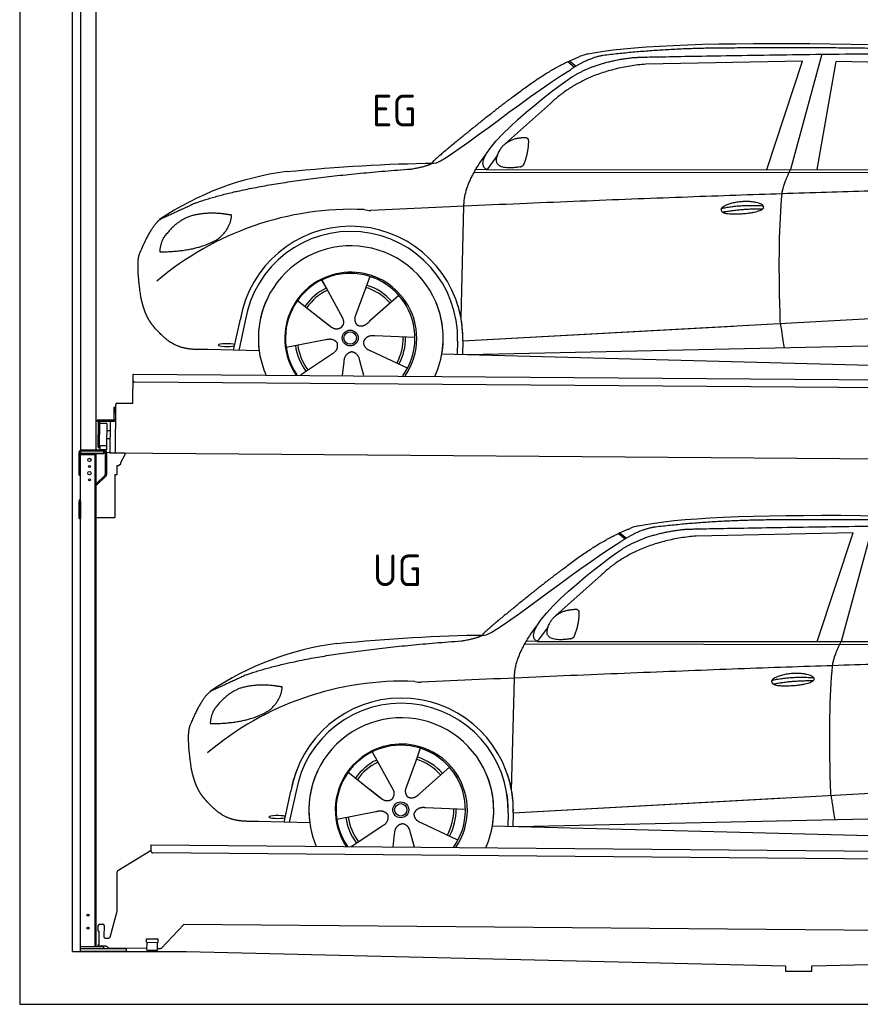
# Model space of a CAD drawing. Header units: millimetres. Extents: x -411 to 6777, y 0 to 6827.
# Tile 1 of 6: x 0 to 3183, y 0 to 3730. Entities that reach past the tile are written whole.
import ezdxf

# ---------------------------------------------------------------- set-up
doc = ezdxf.new("R2010")
doc.units = ezdxf.units.MM
for name, color, linetype, lineweight in [('car', 10, 'Continuous', 25), ('Gebäude', 7, 'Continuous', 25), ('Logo', 7, 'Continuous', 25), ('Plattform', 7, 'Continuous', 25), ('Ständer hinten', 7, 'Continuous', 25)]:
    doc.layers.add(name, color=color, linetype=linetype, lineweight=lineweight)
doc.styles.get("Standard").update_dxf_attribs({"font": 'ISOCP.SHX'})

# ---------------------------------------------------------------- blocks, each defined once
blk = doc.blocks.new('UG Plattfrom Gl550')
at = {"layer": 'Plattform'}
for p, q in [((498.1, 578.8), (498.2, 597.8)), ((498.2, 597.8), (498.3, 603.8)), ((498.3, 603.8), (5435.1, 560.7)), ((371.8, 506.3), (498.1, 583.5)), ((5429.8, 530.7), (503, 573.7)), ((368.7, 352.3), (369.4, 502.1)), ((342.2, 253.9), (368.7, 352.3)), ((297.4, 276.5), (297.6, 298.5)), ((302.6, 303.5), (314.6, 303.4)), ((621.4, 302.7), (535.3, 212)), ((5347, 261.5), (621.4, 302.7)), ((297.4, 276.5), (299.7, 276.5)), ((299.7, 276.5), (299.3, 225.5)), ((319.6, 298.3), (319.2, 255.3)), ((296.9, 220.5), (297, 225.5)), ((299.3, 225.5), (297, 225.5)), ((324.2, 250.3), (337.3, 250.2)), ((479.6, 234.9), (479.7, 247.9)), ((479.6, 234.9), (524.6, 234.5)), ((479.7, 247.9), (524.7, 247.5)), ((481.8, 204.9), (482.1, 234.9)), ((521.8, 204.6), (522.1, 234.6)), ((524.6, 234.5), (524.7, 247.5)), ((325.2, 220.3), (296.9, 220.5)), ((335.5, 213.3), (328.3, 219.2)), ((481.8, 210.9), (338.6, 212.2)), ((481.8, 204.9), (521.8, 204.6)), ((531.7, 210.5), (521.8, 210.6))]:
    blk.add_line(p, q, dxfattribs=at)
for centre, start, end in [((503.1, 578.7), 179.5, 269.5), ((374.4, 502.1), 121.4261, 179.5), ((302.6, 298.5), 89.5, 179.5), ((314.6, 298.4), 359.5, 89.5), ((324.2, 255.3), 179.5, 269.5), ((337.4, 255.2), 269.5, 344.9258), ((325.1, 215.3), 50.8402, 89.5), ((338.6, 217.2), 230.8402, 269.5), ((531.7, 215.5), 269.5, 316.4902)]:
    blk.add_arc(centre, 5, start, end, dxfattribs=at)
blk = doc.blocks.new('Palette EG Gl550')
at = {"layer": 'Plattform'}
for p, q in [((428.6, 2277), (429.5, 2387)), ((429.5, 2387), (5467.3, 2348)), ((5462.1, 2318), (434.2, 2357)), ((368.6, 2277.5), (428.6, 2277)), ((356.5, 2260.3), (356.1, 2214.3)), ((363.5, 2260.2), (356.5, 2260.3)), ((358.1, 2213.3), (358.5, 2260.3)), ((362.6, 2087.5), (363.6, 2272.5)), ((354.1, 2212.3), (292.8, 2212.8)), ((293.1, 2212.8), (293.1, 2207.8)), ((293.1, 2210.8), (355.1, 2210.3)), ((355.1, 2207.3), (293.1, 2207.8)), ((297.3, 2110.5), (298, 2204.5)), ((302, 2204.5), (301.3, 2110.5)), ((342.6, 2207.4), (341.7, 2087.7)), ((355.1, 2207.3), (355.1, 2210.3)), ((363.1, 2213.2), (358.1, 2213.3)), ((358.2, 2213.3), (363.1, 2213.2)), ((330, 2199.4), (329.3, 2115.2)), ((342.3, 2171.9), (329.8, 2172.3)), ((342.1, 2141.7), (329.5, 2141.8)), ((328.9, 2115), (303.9, 2115)), ((303.9, 2115), (303.9, 2100)), ((328.9, 2115), (303.9, 2115)), ((303.9, 2115), (303.9, 2100)), ((303.9, 2100), (328.9, 2100)), ((328.9, 2100), (303.9, 2100)), ((328.9, 2115), (328.9, 2100)), ((328.9, 2115), (328.9, 2100)), ((5465, 2048), (341.7, 2087.7))]:
    blk.add_line(p, q, dxfattribs=at)
for centre, radius, start, end in [((434.3, 2362), 5, 179.556, 269.556), ((368.6, 2272.5), 5, 89.556, 179.556), ((300, 2204.5), 2, 359.3444, 179.3444), ((354.1, 2214.3), 2.01, 269.7445, 359.3674), ((355.1, 2213.3), 3, 269.7663, 359.5554), ((355.1, 2213.3), 6, 269.556, 359.556), ((355.1, 2213.3), 6, 269.5566, 359.5553), ((302.4, 2200.4), 0.4, 179.3444, 271.7264), ((313.4, 1873.4), 326.8, 87.1681, 91.938), ((329.6, 2199.4), 0.4, 359.3444, 86.9565), ((299.3, 2110.5), 2, 179.3444, 359.3444), ((301.7, 2114.6), 0.4, 86.9623, 179.3444), ((302.7, 2123.3), 8.39, 263.3001, 278.0521), ((328.9, 2115.2), 0.4, 267.6536, 359.3444)]:
    blk.add_arc(centre, radius, start, end, dxfattribs=at)
blk = doc.blocks.new('Ständer hinten')
at = {"layer": 'Ständer hinten'}
for p, q in [((229.9, 5112), (229.9, 2098.6)), ((229.9, 5112), (289.9, 5112)), ((289.9, 2100), (289.9, 5112)), ((289.9, 4992), (312.9, 4992)), ((312.9, 4992), (312.9, 4890.7)), ((312.9, 4800.8), (312.9, 4640.8)), ((297.5, 4490.9), (289.9, 4491)), ((230, 2090), (230, 2087)), ((318.9, 2095), (235, 2095)), ((318.9, 2095), (318.9, 2087)), ((230, 2087), (318.9, 2087))]:
    blk.add_line(p, q, dxfattribs=at)
blk = doc.blocks.new('Car_EG')
at = {"layer": 'car'}
for p, q in [((3037.9, 3598.8), (2918.5, 3161.9)), ((2075.4, 3570.6), (2101.4, 3550.1)), ((2081.3, 3573.3), (2106.7, 3553.2)), ((2964.5, 3573), (2370.7, 3561.1)), ((2828.5, 3161.9), (2964.5, 3573)), ((3020.2, 3162), (3091, 3571.1)), ((3792.6, 3554.8), (3091, 3571.1)), ((2009.8, 3412.5), (1839, 3260.1)), ((1809.4, 3217), (1768.3, 3161.3)), ((1721.3, 3152.4), (4364.6, 3149.2)), ((1768.3, 3161.3), (1727, 3162.4)), ((1768.3, 3161.3), (4420.2, 3162.7)), ((1671.2, 2597.6), (1682.3, 3023.1)), ((1143.3, 2743.6), (1160.5, 2712.6)), ((1143.5, 2743.6), (1222.8, 2599.9)), ((1325.6, 2757.3), (1310.5, 2715.6)), ((1310.5, 2715.6), (1273.2, 2612.5)), ((1052.3, 2666.4), (1171, 2572.3)), ((1435.9, 2685.1), (1325, 2587)), ((1671.2, 2597.6), (1672.8, 2658.3)), ((1273.2, 2612.5), (1269.4, 2602.2)), ((1677.7, 2513), (3547.7, 2615.1)), ((810, 2477.3), (835.6, 2594.9)), ((854.1, 2589.5), (829.5, 2476.7)), ((1133.8, 2601.8), (1180.1, 2565.1)), ((1677.7, 2513), (2701.8, 2569)), ((1009, 2488.8), (1157.7, 2517.7)), ((1496.5, 2525.5), (1345.2, 2531.8)), ((1658.1, 2512.4), (1656.8, 2462)), ((1677.7, 2513), (1676.5, 2461.5)), ((1697, 2460.9), (3582.9, 2502.3)), ((907, 2474.7), (712.8, 2479.9)), ((1063.5, 2384.5), (1180.5, 2462.2)), ((1468.3, 2409.5), (1331, 2473.5)), ((1598.6, 2463.5), (3647.1, 2410.1)), ((1222.2, 2383.1), (1228.3, 2432.6)), ((1303.4, 2382.4), (1288.2, 2437.1))]:
    blk.add_line(p, q, dxfattribs=at)
for radius in [30.1, 23.6]:
    blk.add_circle((1251.5, 2523.8), radius, dxfattribs=at)
for centre, radius, start, end in [((2188.5, 3429.2), 174.5, 102.3489, 113.0153), ((1156.1, 2041.5), 1122.3, 97.5147, 123.9129), ((1259.2, 1870.1), 1141.2, 87.724, 130.3913), ((1332, 3124.5), 117.4, 256.4608, 268.6636), ((1253.6, 2522.9), 424.2, 10.1481, 170.2223), ((1253.4, 2522.7), 404.8, 358.5419, 170.499), ((1253.6, 2522.9), 350, 350.2258, 187.9239), ((1251.5, 2523.8), 245, 51.7123, 188.2101), ((1253.6, 2522.9), 250, 34.003, 143.5989), ((1251.5, 2523.8), 209.6, 41.1302, 72.8747), ((1251.5, 2523.8), 245, 30.221, 72.4019), ((1251.5, 2523.8), 209.6, 115.7372, 144.8747), ((1251.5, 2523.8), 200.6, 115.5705, 145.0215), ((1251.5, 2523.8), 200.6, 41.1155, 72.9111), ((1253.6, 2522.9), 424.2, 158.9384, 170.2223), ((1253.6, 2522.9), 350, 154.4856, 203.0931), ((1253.6, 2522.9), 350, 154.4856, 157.347), ((1253.6, 2522.9), 250, 143.5989, 213.5789), ((1251.5, 2523.8), 245, 144.4019, 214.6129), ((1253.6, 2522.9), 250, 143.5989, 147.9713), ((1251.5, 2523.8), 245, 143.0042, 147.4925), ((1251.5, 2523.8), 200.6, 41.1155, 44.3784), ((1251.5, 2523.8), 245, 324.3871, 34.5977), ((1253.6, 2522.9), 250, 325.4211, 34.003), ((1253.6, 2522.9), 250, 29.7422, 34.003), ((1253.6, 2522.9), 350, 350.2258, 23.1163), ((1253.6, 2522.9), 424.2, 358.6661, 18.6635), ((1253.6, 2522.9), 350, 335.9069, 11.3993), ((1253.6, 2522.9), 404.6, 358.5068, 9.6777), ((1253.6, 2522.9), 424.2, 358.6661, 9.1695), ((1251.5, 2523.8), 200.6, 331.5904, 1.0215), ((1251.5, 2523.8), 209.6, 331.7372, 0.8747), ((1251.5, 2523.8), 209.6, 187.7372, 216.8747), ((1251.5, 2523.8), 200.6, 187.5904, 217.0215)]:
    blk.add_arc(centre, radius, start, end, dxfattribs=at)
blk.add_ellipse((785.5, 2496.9), major_axis=(33.6, -0.3), ratio=0.157274, start_param=0.513473, end_param=5.704241, dxfattribs=at)
for points, degree in [([(2151.2, 3599.7), (2438.8, 3661.3), (3323.8, 3648), (4495.8, 3584.7)], 3), ([(2681.9, 3622.1), (2439, 3622), (2209.6, 3594.1)], 2), ([(3646, 3607.4), (3297.8, 3626.8), (2681.9, 3622.1)], 2), ([(1866.9, 3436.8), (2008, 3547.1), (2120.2, 3589.8)], 2), ([(2209.6, 3594.1), (2153.4, 3585.1), (2085, 3539.8)], 2), ([(2091.3, 3513.1), (2185.1, 3570.8), (2320.7, 3586)], 2), ([(2370.7, 3561.1), (2146.6, 3541.8), (2009.8, 3412.5)], 2), ([(1568.6, 3185.8), (1604.3, 3182), (1906.5, 3430.9), (2085, 3539.8)], 3), ([(1768.3, 3161.3), (1685.3, 3201.4), (1979.2, 3437.7), (2091.3, 3513.1)], 3), ([(1866.9, 3436.8), (1785.8, 3376.3), (1683.4, 3292.9), (1554.1, 3187.7), (1560, 3185.7)], 4), ([(1876.9, 3279), (1905.6, 3284.7), (1918.5, 3283.5)], 2), ([(1918.5, 3283.5), (1924.5, 3277.4), (1927, 3277.3)], 2), ([(1817.6, 3234.6), (1834.1, 3264.9), (1876.9, 3279)], 2), ([(1908.1, 3179.4), (1929.6, 3232.4), (1927, 3277.3)], 2), ([(1682.3, 3023.1), (1679.9, 3106.7), (1768.8, 3224)], 2), ([(1894.6, 3171.7), (1772.4, 3153), (1817.6, 3234.6)], 2), ([(1009.4, 3154.2), (1205.7, 3172.1), (1390.9, 3185.2), (1568.6, 3185.8)], 3), ([(1480.7, 3163.9), (1533.9, 3171.8), (1559.7, 3184.7)], 2), ([(1894.6, 3171.7), (1900.7, 3173.5), (1908.1, 3179.4)], 2), ([(667.1, 3035.4), (903.7, 3122), (1480.7, 3163.9)], 2), ([(2886.6, 3070), (2889.7, 3101), (2918.5, 3161.9)], 2), ([(4638.8, 3091), (3762.4, 3119.4), (1329.3, 3007.2)], 2), ([(667.1, 3035.4), (532.9, 2973.5)], 1), ([(2656.5, 3014.7), (2732, 3030.9), (2815.5, 3024.4)], 2), ([(643.1, 2984.4), (590.8, 2963.7), (552.7, 2913.7)], 2), ([(770, 2994.2), (702.5, 3001.9), (643.1, 2984.4)], 2), ([(752.9, 2900.7), (798.9, 2937.7), (802.6, 2989.5)], 2), ([(802.6, 2989.5), (784.9, 2991.6), (770, 2994.2)], 2), ([(2661.4, 3000.8), (2735.6, 3014.7), (2813.5, 3013.3)], 2), ([(532.9, 2973.5), (498.2, 2950.8), (453.2, 2843.7)], 2), ([(552.7, 2913.7), (534.5, 2893.9), (529.7, 2852.6)], 2), ([(531, 2850.3), (675.7, 2850.9), (752.9, 2900.7)], 2), ([(453.2, 2843.7), (446.7, 2827.8), (444.7, 2799.3), (445.7, 2766.9), (456.9, 2683.7)], 4), ([(529.7, 2852.6), (533.1, 2852.5), (531, 2850.3)], 2), ([(1171, 2572.3), (1194.3, 2550.4), (1217.6, 2563.8)], 2), ([(1157.7, 2517.7), (1188.4, 2526.4), (1203, 2503.9)], 2), ([(1180.5, 2462.2), (1208.5, 2477.6), (1203, 2503.9)], 2), ([(1331, 2473.5), (1301, 2484.5), (1302.5, 2511.3)], 2), ([(1345.2, 2531.8), (1313.5, 2535.8), (1302.5, 2511.3)], 2), ([(1228.3, 2432.6), (1229.5, 2464.6), (1255.5, 2471.5)], 2), ([(1288.2, 2437.1), (1282.2, 2468.5), (1255.5, 2471.5)], 2)]:
    blk.add_open_spline(points, degree=degree, dxfattribs=at)
for points, degree, knots in [([(2320.7, 3586), (2347.3, 3588), (2486.7, 3589.9), (3508.2, 3610), (4128.4, 3603.6), (4583.8, 3431), (4560.1, 3257.3)], 4, [0.0821318, 0.0821318, 0.0821318, 0.0821318, 0.0821318, 0.258851, 0.508851, 1, 1, 1, 1, 1]), ([(2880.4, 2578.7), (2879.9, 2592.3), (2879.5, 2605.6), (2879.1, 2618.8), (2873.5, 2808.7), (2876, 2959.1), (2886.6, 3070)], 3, [0, 0, 0, 0, 0.064923, 0.064923, 0.064923, 1, 1, 1, 1]), ([(2656.5, 3014.7), (2660.7, 3019.8), (2681.9, 3035.9), (2764.7, 3055.3), (2879.8, 3018.1), (2770.8, 2990.5), (2686, 2991.9), (2651.7, 2995.8), (2656.5, 3014.7)], 5, [0, 0, 0, 0, 0, 0, 0.300106, 0.500106, 0.700106, 1, 1, 1, 1, 1, 1]), ([(456.9, 2683.7), (457.7, 2679.5), (458.6, 2675.3), (459.5, 2671.1), (460.5, 2667.1), (464, 2652.3), (468, 2638.6), (472.4, 2626.1), (477.3, 2614.8)], 4, [0.4914944, 0.4914944, 0.4914944, 0.4914944, 0.4914944, 0.5422469, 0.5422469, 0.5422469, 0.5422469, 0.728655, 0.728655, 0.728655, 0.728655, 0.728655]), ([(476.9, 2615.5), (478.3, 2612.3), (479.7, 2609.2), (481.1, 2606.2), (482.6, 2603.3), (488.2, 2592.2), (494.2, 2582.8), (500.4, 2574.9), (506.9, 2567.4)], 4, [0.7288005, 0.7288005, 0.7288005, 0.7288005, 0.7288005, 0.7843928, 0.7843928, 0.7843928, 0.7843928, 1, 1, 1, 1, 1]), ([(1222.8, 2599.9), (1224.5, 2595.8), (1225.5, 2591.8), (1225.8, 2587.9), (1226.4, 2579.3), (1223.7, 2571.3), (1217.6, 2563.8)], 3, [0.2167758, 0.2167758, 0.2167758, 0.2167758, 0.4600873, 0.4600873, 0.4600873, 1, 1, 1, 1]), ([(1269.4, 2602.2), (1268.8, 2599), (1268.5, 2596), (1268.6, 2593.1), (1269, 2590.3), (1269.7, 2584.5), (1271.7, 2579.2), (1275.3, 2574.6), (1280.2, 2571.6)], 4, [0.3191838, 0.3191838, 0.3191838, 0.3191838, 0.3191838, 0.5438253, 0.5438253, 0.5438253, 0.5438253, 1, 1, 1, 1, 1]), ([(1325, 2587), (1325, 2587), (1325, 2587), (1325, 2587), (1325, 2587), (1315.9, 2577.3), (1305.2, 2567.4), (1290.9, 2565), (1280.2, 2571.6)], 4, [-0.000003, -0.000003, -0.000003, -0.000003, -0.000003, 0, 0, 0, 0, 1, 1, 1, 1, 1]), ([(2880.4, 2578.7), (2881, 2574), (2881.7, 2569.5), (2882.4, 2565.2), (2883, 2561.2), (2883.5, 2557.3), (2884.1, 2553.5), (2888.6, 2523.3), (2892.2, 2501.2), (2894.7, 2487.2)], 3, [-0.000011, -0.000011, -0.000011, -0.000011, 0.107576, 0.107576, 0.107576, 0.206414, 0.206414, 0.206414, 1, 1, 1, 1]), ([(712.8, 2479.9), (688.1, 2480.6), (632.5, 2477), (596.4, 2490.9), (552.8, 2516), (506.9, 2567.4)], 4, [0, 0, 0, 0, 0, 0.597866, 1, 1, 1, 1, 1])]:
    blk.add_open_spline(points, degree=degree, knots=knots, dxfattribs=at)
blk = doc.blocks.new('Car_147')
at = {"layer": 'car'}
for p, q in [((3229.2, 1811.5), (3109.9, 1374.6)), ((2266.8, 1783.3), (2292.7, 1762.8)), ((2272.6, 1786), (2298, 1765.9)), ((3155.8, 1785.7), (2562, 1773.8)), ((3019.9, 1374.6), (3155.8, 1785.7)), ((2201.2, 1625.2), (2030.4, 1472.8)), ((2000.7, 1429.7), (1959.6, 1374)), ((1912.6, 1365.1), (4556, 1361.9)), ((1959.6, 1374), (1918.4, 1375.1)), ((1959.6, 1374), (4611.6, 1375.4)), ((1862.5, 810.3), (1873.6, 1235.8)), ((1517, 970), (1501.9, 928.3)), ((1334.7, 956.3), (1351.9, 925.3)), ((1334.8, 956.3), (1414.2, 812.6)), ((1501.9, 928.3), (1464.5, 825.2)), ((1627.3, 897.8), (1516.3, 799.7)), ((1243.7, 879.1), (1362.3, 785)), ((1862.5, 810.3), (1864.1, 871)), ((1464.5, 825.2), (1460.7, 814.9)), ((1869, 725.7), (3739, 827.8)), ((1001.4, 690), (1027, 807.6)), ((1045.5, 802.2), (1020.9, 689.4)), ((1325.2, 814.5), (1371.4, 777.8)), ((1869, 725.7), (2893.1, 781.7)), ((1200.4, 701.5), (1349, 730.4)), ((1687.9, 738.2), (1536.6, 744.5)), ((1849.4, 725.1), (1848.1, 674.7)), ((1869, 725.7), (1867.8, 674.2)), ((1888.4, 673.6), (3774.2, 715)), ((1098.3, 687.4), (904.1, 692.6)), ((1254.9, 597.2), (1371.8, 674.9)), ((1659.6, 622.2), (1522.4, 686.2)), ((1789.9, 676.2), (3838.5, 622.8)), ((1413.6, 595.8), (1419.7, 645.3)), ((1494.8, 595.1), (1479.5, 649.8))]:
    blk.add_line(p, q, dxfattribs=at)
for radius in [30.1, 23.6]:
    blk.add_circle((1442.9, 736.5), radius, dxfattribs=at)
for centre, radius, start, end in [((2379.8, 1641.9), 174.5, 102.3489, 113.0153), ((1347.5, 254.1), 1122.3, 97.5147, 123.9129), ((1450.6, 82.8), 1141.2, 87.724, 130.3913), ((1523.4, 1337.2), 117.4, 256.4608, 268.6636), ((1445, 735.6), 424.2, 10.1481, 170.2223), ((1444.7, 735.4), 404.8, 358.5419, 170.499), ((1445, 735.6), 350, 350.2258, 187.9239), ((1442.9, 736.5), 245, 51.7123, 188.2101), ((1445, 735.6), 250, 34.003, 143.5989), ((1442.9, 736.5), 245, 30.221, 72.4019), ((1442.9, 736.5), 209.6, 41.1302, 72.8747), ((1442.9, 736.5), 209.6, 115.7372, 144.8747), ((1442.9, 736.5), 200.6, 115.5705, 145.0215), ((1442.9, 736.5), 200.6, 41.1155, 72.9111), ((1445, 735.6), 424.2, 158.9384, 170.2223), ((1445, 735.6), 350, 154.4856, 203.0931), ((1445, 735.6), 350, 154.4856, 157.347), ((1445, 735.6), 250, 143.5989, 213.5789), ((1442.9, 736.5), 245, 144.4019, 214.6129), ((1445, 735.6), 250, 143.5989, 147.9713), ((1442.9, 736.5), 245, 143.0042, 147.4925), ((1442.9, 736.5), 200.6, 41.1155, 44.3784), ((1442.9, 736.5), 245, 324.3871, 34.5977), ((1445, 735.6), 250, 325.4211, 34.003), ((1445, 735.6), 250, 29.7422, 34.003), ((1445, 735.6), 350, 350.2258, 23.1163), ((1445, 735.6), 424.2, 358.6661, 18.6635), ((1445, 735.6), 350, 335.9069, 11.3993), ((1445, 735.6), 404.6, 358.5068, 9.6777), ((1445, 735.6), 424.2, 358.6661, 9.1695), ((1442.9, 736.5), 200.6, 187.5904, 217.0215), ((1442.9, 736.5), 200.6, 331.5904, 1.0215), ((1442.9, 736.5), 209.6, 331.7372, 0.8747), ((1442.9, 736.5), 209.6, 187.7372, 216.8747)]:
    blk.add_arc(centre, radius, start, end, dxfattribs=at)
blk.add_ellipse((976.9, 709.6), major_axis=(33.6, -0.3), ratio=0.157274, start_param=0.513473, end_param=5.704241, dxfattribs=at)
for points, degree in [([(2342.5, 1812.4), (2630.1, 1874), (3515.1, 1860.7), (4687.1, 1797.4)], 3), ([(2873.2, 1834.8), (2630.4, 1834.7), (2401, 1806.8)], 2), ([(3837.4, 1820.1), (3489.2, 1839.5), (2873.2, 1834.8)], 2), ([(2058.2, 1649.5), (2199.3, 1759.8), (2311.6, 1802.5)], 2), ([(2401, 1806.8), (2344.7, 1797.8), (2276.3, 1752.5)], 2), ([(2282.7, 1725.8), (2376.5, 1783.5), (2512.1, 1798.7)], 2), ([(2562, 1773.8), (2337.9, 1754.5), (2201.2, 1625.2)], 2), ([(1760, 1398.5), (1795.6, 1394.7), (2097.9, 1643.6), (2276.3, 1752.5)], 3), ([(1959.6, 1374), (1876.6, 1414.1), (2170.6, 1650.4), (2282.7, 1725.8)], 3), ([(2058.2, 1649.5), (1977.1, 1589), (1874.8, 1505.6), (1745.4, 1400.4), (1751.4, 1398.4)], 4), ([(2068.2, 1491.7), (2096.9, 1497.4), (2109.8, 1496.2)], 2), ([(2109.8, 1496.2), (2115.9, 1490.1), (2118.3, 1490)], 2), ([(2009, 1447.3), (2025.5, 1477.6), (2068.2, 1491.7)], 2), ([(2099.5, 1392.1), (2120.9, 1445.1), (2118.3, 1490)], 2), ([(1873.6, 1235.8), (1871.3, 1319.4), (1960.2, 1436.7)], 2), ([(2086, 1384.4), (1963.8, 1365.7), (2009, 1447.3)], 2), ([(1200.7, 1366.9), (1397, 1384.8), (1582.2, 1397.9), (1760, 1398.5)], 3), ([(1672.1, 1376.6), (1725.2, 1384.5), (1751.1, 1397.4)], 2), ([(2086, 1384.4), (2092, 1386.2), (2099.5, 1392.1)], 2), ([(858.5, 1248.1), (1095.1, 1334.7), (1672.1, 1376.6)], 2), ([(3077.9, 1282.7), (3081.1, 1313.7), (3109.9, 1374.6)], 2), ([(4830.2, 1303.7), (3953.8, 1332.1), (1520.6, 1219.9)], 2), ([(858.5, 1248.1), (724.2, 1186.2)], 1), ([(2847.8, 1227.4), (2923.4, 1243.6), (3006.8, 1237.1)], 2), ([(834.4, 1197.1), (782.1, 1176.4), (744.1, 1126.4)], 2), ([(961.4, 1206.9), (893.8, 1214.6), (834.4, 1197.1)], 2), ([(944.2, 1113.4), (990.3, 1150.4), (994, 1202.2)], 2), ([(994, 1202.2), (976.3, 1204.3), (961.4, 1206.9)], 2), ([(2852.8, 1213.5), (2926.9, 1227.4), (3004.8, 1226)], 2), ([(724.2, 1186.2), (689.6, 1163.5), (644.6, 1056.4)], 2), ([(744.1, 1126.4), (725.8, 1106.6), (721.1, 1065.3)], 2), ([(722.4, 1063), (867.1, 1063.6), (944.2, 1113.4)], 2), ([(644.6, 1056.4), (638.1, 1040.5), (636, 1012), (637.1, 979.6), (648.2, 896.4)], 4), ([(721.1, 1065.3), (724.5, 1065.2), (722.4, 1063)], 2), ([(1362.3, 785), (1385.6, 763.1), (1409, 776.5)], 2), ([(1349, 730.4), (1379.8, 739.1), (1394.4, 716.6)], 2), ([(1371.8, 674.9), (1399.8, 690.3), (1394.4, 716.6)], 2), ([(1522.4, 686.2), (1492.4, 697.2), (1493.9, 724)], 2), ([(1536.6, 744.5), (1504.9, 748.5), (1493.9, 724)], 2), ([(1419.7, 645.3), (1420.9, 677.3), (1446.8, 684.2)], 2), ([(1479.5, 649.8), (1473.5, 681.2), (1446.8, 684.2)], 2)]:
    blk.add_open_spline(points, degree=degree, dxfattribs=at)
for points, degree, knots in [([(2512.1, 1798.7), (2538.6, 1800.7), (2678.1, 1802.6), (3699.5, 1822.7), (4319.8, 1816.3), (4775.2, 1643.7), (4751.5, 1470)], 4, [0.0821318, 0.0821318, 0.0821318, 0.0821318, 0.0821318, 0.258851, 0.508851, 1, 1, 1, 1, 1]), ([(3071.7, 791.4), (3071.2, 805), (3070.8, 818.3), (3070.4, 831.5), (3064.8, 1021.4), (3067.3, 1171.8), (3077.9, 1282.7)], 3, [0, 0, 0, 0, 0.064923, 0.064923, 0.064923, 1, 1, 1, 1]), ([(2847.8, 1227.4), (2852.1, 1232.5), (2873.2, 1248.6), (2956.1, 1268), (3071.1, 1230.8), (2962.2, 1203.2), (2877.4, 1204.6), (2843.1, 1208.5), (2847.8, 1227.4)], 5, [0, 0, 0, 0, 0, 0, 0.300106, 0.500106, 0.700106, 1, 1, 1, 1, 1, 1]), ([(648.2, 896.4), (649.1, 892.2), (650, 888), (650.9, 883.8), (651.9, 879.8), (655.4, 865), (659.4, 851.3), (663.8, 838.8), (668.6, 827.5)], 4, [0.4914944, 0.4914944, 0.4914944, 0.4914944, 0.4914944, 0.5422469, 0.5422469, 0.5422469, 0.5422469, 0.728655, 0.728655, 0.728655, 0.728655, 0.728655]), ([(668.3, 828.2), (669.7, 825), (671.1, 821.9), (672.5, 818.9), (673.9, 816), (679.6, 804.9), (685.5, 795.5), (691.8, 787.6), (698.3, 780.1)], 4, [0.7288005, 0.7288005, 0.7288005, 0.7288005, 0.7288005, 0.7843928, 0.7843928, 0.7843928, 0.7843928, 1, 1, 1, 1, 1]), ([(1414.2, 812.6), (1415.9, 808.5), (1416.8, 804.5), (1417.1, 800.6), (1417.8, 792), (1415.1, 784), (1409, 776.5)], 3, [0.2167758, 0.2167758, 0.2167758, 0.2167758, 0.4600873, 0.4600873, 0.4600873, 1, 1, 1, 1]), ([(1460.7, 814.9), (1460.2, 811.7), (1459.9, 808.7), (1460, 805.8), (1460.3, 803), (1461.1, 797.2), (1463.1, 791.9), (1466.6, 787.3), (1471.5, 784.3)], 4, [0.3191838, 0.3191838, 0.3191838, 0.3191838, 0.3191838, 0.5438253, 0.5438253, 0.5438253, 0.5438253, 1, 1, 1, 1, 1]), ([(1516.3, 799.7), (1516.3, 799.7), (1516.3, 799.7), (1516.3, 799.7), (1516.3, 799.7), (1507.2, 790), (1496.6, 780.1), (1482.3, 777.7), (1471.5, 784.3)], 4, [-0.000003, -0.000003, -0.000003, -0.000003, -0.000003, 0, 0, 0, 0, 1, 1, 1, 1, 1]), ([(3071.7, 791.4), (3072.4, 786.7), (3073.1, 782.2), (3073.7, 777.9), (3074.3, 773.9), (3074.9, 770), (3075.5, 766.2), (3080, 736), (3083.5, 713.9), (3086, 699.9)], 3, [-0.000011, -0.000011, -0.000011, -0.000011, 0.107576, 0.107576, 0.107576, 0.206414, 0.206414, 0.206414, 1, 1, 1, 1]), ([(904.1, 692.6), (879.5, 693.3), (823.8, 689.7), (787.8, 703.6), (744.1, 728.7), (698.3, 780.1)], 4, [0, 0, 0, 0, 0, 0.597866, 1, 1, 1, 1, 1])]:
    blk.add_open_spline(points, degree=degree, knots=knots, dxfattribs=at)
blk = doc.blocks.new('Ständer_hinten_GT190')
at = {"layer": 'Ständer hinten'}
for p, q in [((225, 2004), (225, 2090)), ((230, 200), (230, 2090)), ((235, 2100), (319, 2100)), ((319, 2095), (235, 2095)), ((319, 2087), (319, 2095)), ((324, 2090), (324, 2007.2)), ((329, 2090), (328.9, 2007.1)), ((341.8, 2089.5), (329, 2090.6)), ((341.8, 2087.7), (341.8, 2089.5)), ((319, 2087), (230, 2087)), ((230, 2082), (290, 2082)), ((285, 2082), (285, 218)), ((290, 218), (290, 2087)), ((399.8, 2087.2), (341.8, 2087.7)), ((383, 2051.9), (399.7, 2082.7)), ((383, 2047.8), (383, 2051.9)), ((399.7, 2082.7), (399.8, 2087.2)), ((369, 2007), (369, 2040.5)), ((369, 2040.5), (374, 2040.5)), ((374, 2040.5), (382.9, 2047.4)), ((382.9, 2047.4), (383, 2047.8)), ((225, 2004), (230, 2004)), ((290, 1972.1), (322.5, 2003.6)), ((325.9, 2000), (290, 1965.2)), ((360, 2006.3), (369, 2007)), ((360, 2006.3), (360, 1844)), ((230, 1904.9), (225, 1904.9)), ((225, 1840), (225, 1904.9)), ((228.1, 1912.1), (230, 1914)), ((230, 1904.9), (230, 1840)), ((225, 1840), (230, 1840)), ((290, 1844), (360, 1844)), ((319, 218), (230, 218)), ((404, 210), (230, 210)), ((404, 200), (230, 200)), ((319, 210), (319, 218)), ((404, 200), (404, 210))]:
    blk.add_line(p, q, dxfattribs=at)
for centre, radius in [((264, 2062), 6.5), ((264, 2012), 6.5), ((264, 2037), 3.7), ((264, 1987), 3.7), ((258.6, 338), 3.7), ((258.6, 288), 3.7)]:
    blk.add_circle(centre, radius, dxfattribs=at)
for centre, radius, start, end in [((235, 2090), 10, 90, 180), ((235, 2090), 5, 90, 180), ((319, 2090), 10, 0.0086, 89.9915), ((319, 2090), 5, 0, 90), ((319, 2007.2), 5, 314.0428, 0), ((318.9, 2007.1), 10, 314.1186, 0), ((235, 1904.9), 10, 134.1186, 180)]:
    blk.add_arc(centre, radius, start, end, dxfattribs=at)
blk = doc.blocks.new('Gebäude_390_GT190')
at = {"layer": 'Gebäude'}
for p, q in [((0, 6200), (0, 0)), ((200, 200), (200, 6000)), ((200, 200), (630.1, 200)), ((630.1, 200), (2900, 146.1)), ((3000, 146.1), (5231.6, 200)), ((2900, 146.1), (2900, 126.1)), ((2900, 126.1), (3000, 126.1)), ((3000, 126.1), (3000, 146.1)), ((0, 0), (5900, 0))]:
    blk.add_line(p, q, dxfattribs=at)

msp = doc.modelspace()

# ---------------------------------------------------------------- block references
for name in ['Car_EG', 'Car_147']:
    msp.add_blockref(name, (0, 0))
at = {"layer": 'Gebäude'}
msp.add_blockref('Gebäude_390_GT190', (0, 0), dxfattribs=at)
at = {"layer": 'Plattform'}
for name in ['Palette EG Gl550', 'UG Plattfrom Gl550']:
    msp.add_blockref(name, (0, 0), dxfattribs=at)
at = {"layer": 'Ständer hinten'}
for name in ['Ständer hinten', 'Ständer_hinten_GT190']:
    msp.add_blockref(name, (0, 0), dxfattribs=at)

# ---------------------------------------------------------------- texts
msp.add_text('UG', height=120).set_placement((1337.66, 1583.58))
at = {"layer": 'Logo'}
msp.add_text('EG', height=120, dxfattribs=at).set_placement((1334, 3325.32))

doc.saveas('drawing.dxf')
